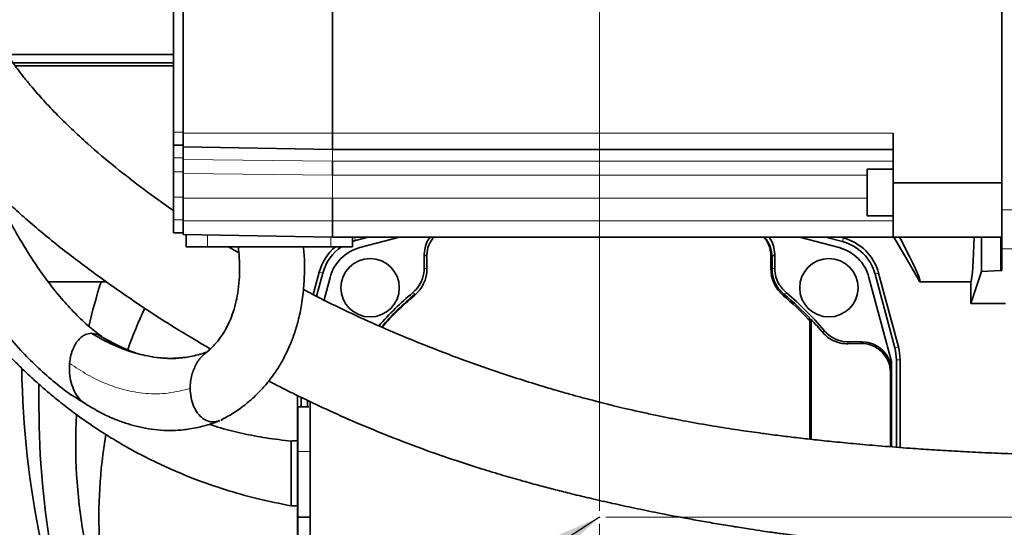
# Model space of a CAD drawing. Header units: millimetres. Extents: x 0 to 12429, y 0 to 8400.
# Tile 52 of 139: x 1610 to 2217, y 6561 to 6873. Entities that reach past the tile are written whole.
import ezdxf

# ---------------------------------------------------------------- set-up
doc = ezdxf.new("R2010")
doc.units = ezdxf.units.MM
doc.header["$LTSCALE"] = 20
doc.header["$PDSIZE"] = -1
doc.styles.add('SLDTEXTSTYLE0', font='TXT', dxfattribs={"width": 0.605})
doc.dimstyles.new('SLDDIMSTYLE11', dxfattribs={"dimtxt": 70, "dimasz": 70, "dimexe": 0, "dimexo": 0.0625, "dimgap": 17.5, "dimtad": 1, "dimdec": 1, "dimlfac": 0.5, "dimrnd": 1e-09, "dimzin": 12, "dimdsep": 46, "dimtxsty": 'SLDTEXTSTYLE0', "dimsah": 1, "dimcen": 0.09, "dimadec": 0, "dimazin": 3, "dimtfac": 1, "dimtmove": 0, "dimatfit": 0, "dimfxl": 1, "dimfrac": 2, "dimtolj": 1, "dimtzin": 12, "dimarcsym": 0})
doc.dimstyles.new('SLDDIMSTYLE5', dxfattribs={"dimtxt": 0.18, "dimasz": 70, "dimexe": 0, "dimexo": 0.0625, "dimgap": 0, "dimtad": 0, "dimtih": 1, "dimtoh": 1, "dimdec": 0, "dimrnd": 1e-09, "dimzin": 0, "dimdsep": 46, "dimtxsty": 'Standard', "dimsah": 1, "dimcen": 0.09, "dimadec": 0, "dimazin": 0, "dimtfac": 70, "dimtdec": 0, "dimtofl": 0, "dimtmove": 0, "dimatfit": 3, "dimfxl": 1, "dimfrac": 2, "dimtolj": 1, "dimtzin": 0, "dimarcsym": 0})
doc.dimstyles.new('SLDDIMSTYLE9', dxfattribs={"dimtxt": 70, "dimasz": 70, "dimexe": 0, "dimexo": 0.0625, "dimgap": 17.5, "dimtad": 1, "dimdec": 1, "dimlfac": 0.5, "dimrnd": 1e-09, "dimzin": 12, "dimdsep": 46, "dimtxsty": 'SLDTEXTSTYLE0', "dimsah": 1, "dimcen": 0.09, "dimadec": 0, "dimazin": 3, "dimtfac": 1, "dimtofl": 0, "dimtmove": 0, "dimatfit": 3, "dimfxl": 1, "dimfrac": 2, "dimtolj": 1, "dimtzin": 12, "dimarcsym": 0})

# ---------------------------------------------------------------- blocks, each defined once
blk = doc.blocks.new('_D_69')
at = {"color": 7, "linetype": 'Continuous', "lineweight": 0}
for p, q in [((1967.76, 6562.9), (1967.76, 5975.59)), ((2187.76, 6337.9), (2187.76, 5975.59)), ((1967.76, 6005.59), (1847.76, 6005.59)), ((1967.76, 6005.59), (2187.76, 6005.59)), ((2187.76, 6005.59), (2307.76, 6005.59))]:
    blk.add_line(p, q, dxfattribs=at)
at = {"color": 7, "linetype": 'Continuous', "lineweight": 18}
for points in [[(1967.76, 6005.59), (1897.76, 6015.59), (1897.76, 5995.59)], [(2187.76, 6005.59), (2257.76, 5995.59), (2257.76, 6015.59)]]:
    blk.add_solid(points, dxfattribs=at)
at = {"color": 7, "linetype": 'Continuous', "lineweight": 18, "insert": (1997.55, 6095.83), "char_height": 70, "attachment_point": 1, "style": 'SLDTEXTSTYLE0'}
blk.add_mtext('110', dxfattribs=at)
blk = doc.blocks.new('_D_70')
at = {"color": 7, "linetype": 'Continuous', "lineweight": 0}
for p, q in [((1967.76, 6570.9), (1967.76, 7620.71)), ((2147.76, 7244.1), (2147.76, 7620.71)), ((1967.76, 7590.71), (1847.76, 7590.71)), ((1967.76, 7590.71), (2147.76, 7590.71)), ((2147.76, 7590.71), (2267.76, 7590.71))]:
    blk.add_line(p, q, dxfattribs=at)
at = {"color": 7, "linetype": 'Continuous', "lineweight": 18}
for points in [[(1967.76, 7590.71), (1897.76, 7600.71), (1897.76, 7580.71)], [(2147.76, 7590.71), (2217.76, 7580.71), (2217.76, 7600.71)]]:
    blk.add_solid(points, dxfattribs=at)
at = {"color": 7, "linetype": 'Continuous', "lineweight": 18, "insert": (2004.29, 7680.95), "char_height": 70, "attachment_point": 1, "style": 'SLDTEXTSTYLE0'}
blk.add_mtext('90', dxfattribs=at)
blk = doc.blocks.new('_D_71')
at = {"color": 7, "linetype": 'Continuous', "lineweight": 0}
for p, q in [((1967.76, 7745.95), (1967.76, 7900.71)), ((2361.76, 6654.1), (2361.76, 7900.71)), ((1967.76, 7870.71), (2361.76, 7870.71)), ((1967.76, 6570.9), (1967.76, 7715.47))]:
    blk.add_line(p, q, dxfattribs=at)
at = {"color": 7, "linetype": 'Continuous', "lineweight": 18}
for points in [[(1967.76, 7870.71), (2037.76, 7860.71), (2037.76, 7880.71)], [(2361.76, 7870.71), (2291.76, 7880.71), (2291.76, 7860.71)]]:
    blk.add_solid(points, dxfattribs=at)
at = {"color": 7, "linetype": 'Continuous', "lineweight": 18, "insert": (2084.55, 7960.95), "char_height": 70, "attachment_point": 1, "style": 'SLDTEXTSTYLE0'}
blk.add_mtext('197', dxfattribs=at)
blk = doc.blocks.new('_D_72')
at = {"color": 7, "linetype": 'Continuous', "lineweight": 0}
for p, q in [((1788.96, 7222.9), (3335.92, 7222.9)), ((3305.92, 6566.9), (3305.92, 7222.9)), ((1971.76, 6566.9), (3335.92, 6566.9))]:
    blk.add_line(p, q, dxfattribs=at)
at = {"color": 7, "linetype": 'Continuous', "lineweight": 18}
for points in [[(3305.92, 7222.9), (3295.92, 7152.9), (3315.92, 7152.9)], [(3305.92, 6566.9), (3315.92, 6636.9), (3295.92, 6636.9)]]:
    blk.add_solid(points, dxfattribs=at)
at = {"color": 7, "linetype": 'Continuous', "lineweight": 18, "insert": (3215.68, 6814.69), "char_height": 70, "attachment_point": 1, "rotation": 90, "style": 'SLDTEXTSTYLE0'}
blk.add_mtext('328', dxfattribs=at)
blk = doc.blocks.new('_D_73')
at = {"color": 7, "linetype": 'Continuous', "lineweight": 0}
for p, q in [((3165.92, 6632.9), (3165.92, 6822.17)), ((2382.96, 6632.9), (3195.92, 6632.9)), ((3165.92, 6566.9), (3165.92, 6632.9)), ((1971.76, 6566.9), (3195.92, 6566.9)), ((3165.92, 6566.9), (3165.92, 6446.9))]:
    blk.add_line(p, q, dxfattribs=at)
at = {"color": 7, "linetype": 'Continuous', "lineweight": 18}
for points in [[(3165.92, 6632.9), (3175.92, 6702.9), (3155.92, 6702.9)], [(3165.92, 6566.9), (3155.92, 6496.9), (3175.92, 6496.9)]]:
    blk.add_solid(points, dxfattribs=at)
at = {"color": 7, "linetype": 'Continuous', "lineweight": 18, "insert": (3075.68, 6715.23), "char_height": 70, "attachment_point": 1, "rotation": 90, "style": 'SLDTEXTSTYLE0'}
blk.add_mtext('33', dxfattribs=at)
blk = doc.blocks.new('_D_74')
at = {"color": 7, "linetype": 'Continuous', "lineweight": 0}
for p, q in [((3305.92, 6566.9), (3305.92, 6686.9)), ((1971.76, 6566.9), (3335.92, 6566.9)), ((3305.92, 6566.9), (3305.92, 6362.9)), ((1772.76, 6362.9), (3335.92, 6362.9)), ((3305.92, 6362.9), (3305.92, 6242.9))]:
    blk.add_line(p, q, dxfattribs=at)
at = {"color": 7, "linetype": 'Continuous', "lineweight": 18}
for points in [[(3305.92, 6566.9), (3315.92, 6636.9), (3295.92, 6636.9)], [(3305.92, 6362.9), (3295.92, 6292.9), (3315.92, 6292.9)]]:
    blk.add_solid(points, dxfattribs=at)
at = {"color": 7, "linetype": 'Continuous', "lineweight": 18, "insert": (3215.68, 6384.69), "char_height": 70, "attachment_point": 1, "rotation": 90, "style": 'SLDTEXTSTYLE0'}
blk.add_mtext('102', dxfattribs=at)

msp = doc.modelspace()

# ---------------------------------------------------------------- linework, layer by layer
at = {"color": 7, "linetype": 'Continuous', "lineweight": 35}
for p, q in [((2215.757254, 6982.79251), (2215.757254, 6756.342782)), ((1705.157283, 6804.204477), (1705.157283, 6946.204437)), ((1711.15728, 6803.567661), (1711.15728, 6945.567621)), ((1803.157273, 6803.567661), (1803.157273, 6945.567621)), ((1705.157283, 6851.897968), (1602.570924, 6851.897968)), ((1606.100152, 6846.897973), (1705.157283, 6846.897973)), ((1705.157283, 6845.010413), (1607.48412, 6845.010413)), ((1705.157283, 6796.204461), (1705.157283, 6804.204477)), ((1711.15728, 6795.17342), (1711.15728, 6803.567661)), ((1803.157273, 6793.567552), (1803.157273, 6803.567661)), ((2148.757282, 6772.903217), (2148.757282, 6803.567661)), ((1705.157283, 6796.204461), (1711.15728, 6796.204461)), ((1705.157283, 6788.284434), (1705.157283, 6796.204461)), ((1711.15728, 6795.17342), (1803.157273, 6793.567552)), ((1711.15728, 6787.395372), (1711.15728, 6795.17342)), ((2148.757282, 6793.567552), (1803.157273, 6793.567552)), ((1705.157283, 6779.751195), (1705.157283, 6788.284434)), ((1711.15728, 6778.722777), (1711.15728, 6787.395372)), ((1803.157273, 6777.586593), (1803.157273, 6786.367549)), ((2148.757282, 6781.422152), (2132.757249, 6781.422152)), ((2132.757249, 6767.037167), (2132.757249, 6781.422152)), ((1705.157283, 6764.204516), (1705.157283, 6779.751195)), ((1711.15728, 6763.435616), (1711.15728, 6778.722777)), ((2215.757254, 6772.903217), (2148.757282, 6772.903217)), ((2148.757282, 6772.903217), (2148.757282, 6739.567651)), ((1705.157283, 6750.204457), (1705.157283, 6764.204516)), ((1711.15728, 6749.567641), (1711.15728, 6763.435616)), ((1803.157273, 6749.567641), (1803.157273, 6763.435616)), ((2132.757249, 6752.652182), (2132.757249, 6767.037167)), ((2215.757254, 6756.342782), (2215.757254, 6732.375635)), ((1705.157283, 6742.204441), (1705.157283, 6750.204457)), ((2132.757249, 6752.652182), (2148.757282, 6752.652182)), ((1711.15728, 6741.173519), (1711.15728, 6749.567641)), ((1803.157273, 6739.567651), (1803.157273, 6749.567641)), ((1705.157283, 6742.204441), (1711.15728, 6742.204441)), ((1711.15728, 6741.173519), (1803.157273, 6739.567651)), ((1712.904382, 6733.567609), (1712.904382, 6741.143002)), ((2148.757282, 6739.567651), (1803.157273, 6739.567651)), ((1815.41017, 6733.567609), (1815.41017, 6739.567651)), ((1815.41017, 6739.293589), (1816.326949, 6739.567651)), ((1825.22631, 6739.567651), (1817.310217, 6737.446441)), ((1844.399991, 6739.567651), (1820.008191, 6733.031882)), ((2115.506354, 6733.031882), (2091.114583, 6739.567651)), ((2117.53315, 6736.775293), (2107.112112, 6739.567651)), ((2116.021576, 6739.567651), (2118.129971, 6739.002718)), ((2148.757282, 6739.567651), (2215.757254, 6739.567651)), ((2156.624797, 6726.897968), (2149.309996, 6739.567651)), ((2203.269365, 6718.291415), (2203.269365, 6739.567651)), ((1726.141828, 6733.567609), (1712.904382, 6733.567609)), ((1802.172723, 6733.567609), (1726.141828, 6733.567609)), ((1745.452288, 6729.763879), (1739.129486, 6733.567609)), ((1815.41017, 6733.567609), (1802.172723, 6733.567609)), ((1817.310217, 6737.446441), (1815.41017, 6736.865534)), ((2215.757254, 6732.375635), (2215.757254, 6718.997969)), ((1859.757277, 6728.900685), (1859.757277, 6728.897943)), ((1859.757277, 6728.897943), (1859.757277, 6720.572962)), ((1861.363146, 6720.178856), (1861.363146, 6728.503837)), ((2073.363128, 6728.503837), (2073.363128, 6720.178856)), ((2074.1514, 6719.817294), (2074.1514, 6727.294816)), ((2075.757268, 6728.897943), (2075.757268, 6728.900685)), ((2075.757268, 6720.572962), (2075.757268, 6728.897943)), ((2165.285054, 6711.897983), (2156.624797, 6726.897968)), ((1859.757277, 6720.572962), (1859.757277, 6720.571531)), ((2075.757268, 6720.571531), (2075.757268, 6720.572962)), ((1791.266712, 6704.078569), (1794.981393, 6717.941894)), ((1797.208759, 6717.345013), (1793.373677, 6703.032388)), ((1801.623407, 6714.647068), (1797.907981, 6700.781001)), ((2147.757295, 6662.897958), (2133.891168, 6714.647068)), ((2149.790886, 6671.306028), (2137.634638, 6716.673865)), ((2139.862004, 6717.270626), (2152.018252, 6671.902909)), ((2196.68788, 6698.530926), (2203.269365, 6718.291415)), ((2215.054336, 6718.909039), (2203.269365, 6718.291415)), ((1660.431604, 6711.897983), (1628.027583, 6711.897983)), ((1660.431604, 6711.897983), (1663.969341, 6711.897983)), ((2196.68788, 6711.897983), (2165.285054, 6711.897983)), ((2196.68788, 6711.897983), (2196.68788, 6698.530926)), ((1852.558258, 6705.206289), (1852.557275, 6705.205454)), ((2082.957271, 6705.205454), (2082.956317, 6705.206289)), ((2218.124392, 6698.530926), (2196.68788, 6698.530926)), ((2096.259716, 6689.262404), (2097.363117, 6688.103809)), ((2097.363117, 6688.103809), (2097.363117, 6615.022554)), ((2098.151389, 6688.642992), (2098.256114, 6688.684239)), ((2098.151389, 6688.642992), (2098.151389, 6614.933743)), ((2098.256114, 6688.684239), (2098.256114, 6614.921941)), ((1658.227595, 6679.558887), (1654.367681, 6680.240406)), ((1672.491821, 6671.853198), (1661.226707, 6677.872552)), ((2106.065574, 6682.096972), (2106.06474, 6682.097925)), ((2120.911899, 6673.792257), (2128.791871, 6673.929824)), ((2121.432248, 6674.897923), (2121.430817, 6674.897923)), ((2129.757288, 6674.897923), (2121.432248, 6674.897923)), ((2129.76003, 6674.897923), (2129.757288, 6674.897923)), ((1681.697729, 6668.241634), (1676.488641, 6670.107736)), ((1692.3662, 6665.731205), (1690.154108, 6666.181935)), ((1723.520937, 6666.903032), (1724.091935, 6667.315616)), ((1724.250558, 6667.545809), (1723.672199, 6667.392863)), ((2147.757295, 6656.900658), (2147.757295, 6662.897958)), ((2150.759521, 6610.075845), (2150.759521, 6663.94843)), ((2153.065446, 6663.94843), (2153.065446, 6609.899058)), ((2147.108856, 6656.252279), (2147.108856, 6610.355629)), ((2147.757295, 6656.897916), (2147.757295, 6656.900658)), ((2147.757295, 6610.305919), (2147.757295, 6656.897916)), ((1781.598049, 6469.847573), (1781.598049, 6641.889824)), ((1788.455489, 6634.897961), (1781.757283, 6634.897961)), ((1781.757283, 6607.340826), (1781.757283, 6634.897961)), ((1783.903989, 6640.746488), (1783.903989, 6634.897961)), ((1787.75728, 6638.920321), (1787.75728, 6634.897961)), ((1789.363149, 6476.503863), (1789.363149, 6638.166322)), ((1777.757275, 6613.761558), (1777.757275, 6602.786555)), ((1781.757283, 6566.898002), (1781.757283, 6607.340826)), ((1777.757275, 6602.786555), (1777.757275, 6573.931946)), ((1781.757283, 6566.898002), (1789.350095, 6566.898002)), ((1781.757283, 6526.455058), (1781.757283, 6566.898002))]:
    msp.add_line(p, q, dxfattribs=at)
at = {"color": 8, "linetype": 'Continuous', "lineweight": 18}
for p, q in [((1705.157283, 6804.204477), (1711.15728, 6804.204477)), ((1711.15728, 6803.567661), (1803.157273, 6803.567661)), ((2148.757282, 6803.567661), (1803.157273, 6803.567661)), ((1803.157273, 6786.367549), (1803.157273, 6793.567552)), ((1705.157283, 6788.284434), (1711.15728, 6788.284434)), ((1711.15728, 6787.395372), (1803.157273, 6786.367549)), ((2148.757282, 6786.367549), (1803.157273, 6786.367549)), ((1705.157283, 6779.751195), (1711.15728, 6779.751195)), ((1711.15728, 6778.722777), (1803.157273, 6777.586593)), ((2132.757249, 6777.586593), (1803.157273, 6777.586593)), ((1803.157273, 6763.435616), (1803.157273, 6777.586593)), ((1705.157283, 6764.204516), (1711.15728, 6764.204516)), ((1711.15728, 6763.435616), (1803.157273, 6763.435616)), ((2132.757249, 6763.435616), (1803.157273, 6763.435616)), ((2300.827506, 6756.342782), (2215.757254, 6756.342782)), ((1705.157283, 6750.204457), (1711.15728, 6750.204457)), ((1711.15728, 6749.567641), (1803.157273, 6749.567641)), ((2148.757282, 6749.567641), (1803.157273, 6749.567641)), ((1726.141828, 6733.567609), (1726.141828, 6740.911974)), ((1802.172723, 6733.567609), (1802.172723, 6739.584817)), ((1816.741857, 6739.567651), (1817.310217, 6737.446441)), ((2118.129971, 6739.002718), (2117.53315, 6736.775293)), ((2215.054336, 6718.909039), (2215.054336, 6739.567651)), ((2295.873049, 6732.375635), (2215.757254, 6732.375635)), ((1861.363146, 6727.294816), (1859.757277, 6728.900685)), ((2075.757268, 6728.900685), (2074.1514, 6727.294816)), ((1794.981393, 6717.941894), (1797.208759, 6717.345013)), ((2139.862004, 6717.270626), (2137.634638, 6716.673865)), ((2128.791871, 6673.929824), (2129.76003, 6674.897923)), ((2152.018252, 6671.902909), (2149.790886, 6671.306028)), ((2153.065446, 6663.94843), (2150.759521, 6663.94843)), ((2147.757295, 6656.900658), (2147.108856, 6656.252279)), ((1781.757283, 6607.340826), (1789.119038, 6607.340826))]:
    msp.add_line(p, q, dxfattribs=at)
at = {"color": 7, "linetype": 'Continuous', "lineweight": 35, "flags": 128}
for points in [[(2152.803066, 6739.567651), (2153.752389, 6737.730159), (2156.486097, 6732.382549), (2158.86772, 6727.631582), (2160.891059, 6723.489298), (2162.550989, 6719.966306), (2163.843337, 6717.071547), (2164.764765, 6714.812411), (2165.313008, 6713.194622), (2165.486577, 6712.222351), (2165.285054, 6711.897983)], [(2196.68788, 6711.897983), (2196.924868, 6712.259664), (2197.1612, 6713.343991), (2197.396162, 6715.147509), (2197.629157, 6717.665447), (2197.859469, 6720.890536), (2198.086443, 6724.813475), (2198.309484, 6729.423298), (2198.527875, 6734.707011), (2198.704365, 6739.567651)], [(1622.081111, 6648.862495), (1621.998745, 6640.884651), (1622.224714, 6623.081817), (1623.01639, 6605.295076), (1624.372977, 6587.542667), (1626.293096, 6569.842352), (1628.774802, 6552.212252), (1631.815585, 6534.670247), (1635.412368, 6517.233981), (1639.561492, 6499.921097), (1644.25877, 6482.749237), (1649.499434, 6465.735807), (1655.278179, 6448.897971)]]:
    msp.add_lwpolyline(points, dxfattribs=at)
at = {"color": 7, "linetype": 'Continuous', "lineweight": 35}
for centre, radius in [((1826.335928, 6708.31928), 17.999994), ((2109.178643, 6708.319297), 18.000008)]:
    msp.add_circle(centre, radius, dxfattribs=at)
for centre, radius, start, end in [((1877.758774, 6728.897522), 18.001497, 143.648619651, 179.989933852), ((1877.363294, 6728.503809), 16.000149, 136.252330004, 179.999901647), ((2057.363181, 6728.503921), 15.999947, 359.999697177, 43.747805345), ((2056.153642, 6727.295406), 17.997757, 359.9981208, 42.990440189), ((2057.756174, 6728.897654), 18.001094, 0.009645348, 36.351801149), ((2110.175508, 6709.316244), 30.733699, 14.999837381, 75.000005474), ((1824.667987, 6709.987288), 30.733852, 129.893078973, 164.999807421), ((1824.667521, 6709.987635), 28.427357, 123.954458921, 165.000340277), ((1826.737746, 6707.917554), 26.000316, 105.000406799, 164.999686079), ((2108.776854, 6707.917569), 26.000287, 15.000296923, 74.999703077), ((2110.175674, 6709.316307), 28.427598, 14.999903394, 75.000266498), ((1839.363409, 6720.178743), 21.999736, 309.791507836, 0.00029435), ((2095.363022, 6720.178842), 21.999894, 179.999962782, 230.208400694), ((2215.150545, 6720.971036), 2.064241, 267.328616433, 287.092401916), ((1973.362864, 6611.961045), 328.501697, 162.288728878, 167.244136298), ((1967.761908, 6566.893339), 180.006524, 129.792009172, 139.067172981), ((1967.759295, 6566.895904), 178.396983, 129.574543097, 138.89873019), ((1967.361795, 6566.505529), 177.997873, 129.791822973, 138.665058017), ((1967.343094, 6566.483276), 178.028677, 43.603143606, 50.207465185), ((1967.755885, 6566.895852), 178.396619, 43.03555432, 50.425624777), ((1967.759499, 6566.90051), 179.996623, 39.791644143, 50.208208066), ((1967.754511, 6566.89905), 308.611715, 155.309879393, 160.48834404), ((1970.862897, 6566.887457), 176.248369, 40.251830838, 43.713438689), ((1650.796401, 6648.742351), 31.699866, 76.442356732, 83.531374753), ((2129.307682, 6656.135744), 17.801555, 0.375079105, 91.660412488), ((2129.757309, 6656.897937), 17.999986, 0.008660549, 89.991339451), ((2122.332515, 6663.948546), 28.427006, 359.999766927, 15.000064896), ((2122.3309, 6663.948447), 30.734546, 359.999967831, 14.999565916), ((2180.634323, 6667.849591), 569.156296, 180.940433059, 202.624810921), ((1973.662655, 6611.82857), 328.81425, 176.82746245, 202.575690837), ((1967.757351, 6566.897942), 308.614768, 170.497682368, 195.274445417)]:
    msp.add_arc(centre, radius, start, end, dxfattribs=at)
for points, knots in [([(1705.157283, 6755.845441), (1704.809578, 6756.080116), (1698.635696, 6760.247033), (1686.688318, 6768.989547), (1669.274486, 6782.37094), (1654.408263, 6794.94906), (1642.139625, 6806.229404), (1632.718632, 6815.520265), (1624.374019, 6824.378903), (1617.911366, 6831.776995), (1613.141422, 6837.599897), (1609.722847, 6841.988354), (1607.012214, 6845.619448), (1604.900017, 6848.547311), (1602.974186, 6851.290243), (1600.669466, 6854.667324), (1597.605973, 6859.346368), (1593.796409, 6865.511336), (1589.605546, 6872.799879), (1585.313575, 6880.900383), (1579.663766, 6892.526802), (1573.032086, 6908.222764), (1566.948344, 6925.515244), (1562.265158, 6940.859385), (1558.912112, 6953.07987), (1556.154834, 6964.139884), (1553.992627, 6973.555549), (1552.330515, 6981.331216), (1551.070247, 6987.637967), (1549.974927, 6993.466973), (1548.854801, 6999.859201), (1547.615467, 7007.645416), (1546.391953, 7016.385057), (1545.293818, 7025.493434), (1543.97017, 7038.27612), (1542.660578, 7054.487444), (1541.532939, 7071.468099), (1540.657312, 7085.341425), (1539.963352, 7096.33275), (1539.225236, 7107.627453), (1538.393774, 7119.81076), (1537.418859, 7133.29971), (1536.217081, 7148.579604), (1534.755446, 7164.97335), (1532.88906, 7181.44653), (1530.844443, 7196.527061), (1528.798581, 7209.935647), (1526.910557, 7221.664638), (1525.535287, 7230.315706), (1524.719374, 7236.132152), (1524.301928, 7239.444366), (1524.025249, 7241.876267), (1523.830579, 7243.782044), (1523.668525, 7245.559654), (1523.531143, 7247.494473), (1523.450663, 7249.308656), (1523.479125, 7250.514647), (1523.491638, 7251.072223), (1523.49347, 7251.15384)], [0, 0, 0, 0, 0.00227727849, 0.0404356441, 0.08033530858, 0.12148806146, 0.14609782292, 0.17079878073, 0.19330201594, 0.21214978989, 0.22411440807, 0.23416077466, 0.24234632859, 0.24871207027, 0.25375907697, 0.26054031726, 0.27090699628, 0.28411767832, 0.29987699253, 0.31654018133, 0.33387408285, 0.37003852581, 0.4089700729, 0.43333558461, 0.45712009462, 0.47775512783, 0.49521086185, 0.50956324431, 0.52091932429, 0.53012451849, 0.54176062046, 0.55614863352, 0.57292374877, 0.58966525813, 0.60595093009, 0.64268578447, 0.67794955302, 0.69833755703, 0.71815014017, 0.73773732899, 0.75978419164, 0.78444382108, 0.81115580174, 0.84299060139, 0.87378892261, 0.90114701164, 0.92560279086, 0.94742081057, 0.96564100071, 0.9731548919, 0.97930479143, 0.98376387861, 0.98644181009, 0.98970453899, 0.99345338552, 0.99697225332, 0.99955680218, 1, 1, 1, 1]), ([(1495.873376, 6958.564295), (1496.70332, 6954.593939), (1498.402454, 6946.465475), (1501.41368, 6934.173179), (1505.253572, 6920.227667), (1510.181493, 6904.687246), (1516.505941, 6887.530594), (1523.33747, 6871.480783), (1530.496401, 6856.56694), (1537.708125, 6843.026287), (1545.228597, 6830.292226), (1552.50977, 6819.086935), (1558.667587, 6810.356473), (1563.598019, 6803.787728), (1567.302982, 6799.068044), (1570.234104, 6795.463562), (1572.678435, 6792.532553), (1575.286025, 6789.471789), (1578.712452, 6785.555932), (1583.304276, 6780.493016), (1589.086085, 6774.387888), (1596.105132, 6767.337717), (1604.125148, 6759.704683), (1616.703325, 6748.35159), (1633.796476, 6734.13092), (1656.484407, 6716.908206), (1680.439525, 6700.126956), (1704.476082, 6684.390235), (1720.436442, 6674.950548), (1727.81952, 6670.583858)], [0, 0, 0, 0, 0.0317639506, 0.0650299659, 0.0990927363, 0.1450276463, 0.1926608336, 0.2422398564, 0.2815729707, 0.3221838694, 0.3623469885, 0.3973528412, 0.4268081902, 0.4459971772, 0.46166888, 0.4737952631, 0.4823794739, 0.4915570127, 0.5052843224, 0.523127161, 0.5450819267, 0.5711285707, 0.6010291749, 0.6317785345, 0.7038129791, 0.7750786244, 0.8547963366, 0.9328304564, 1, 1, 1, 1]), ([(1543.627058, 6785.31815), (1544.469806, 6783.097058), (1547.060713, 6776.268637), (1551.935712, 6764.939723), (1558.192039, 6751.232435), (1565.061968, 6737.467653), (1572.72411, 6723.324311), (1580.983779, 6709.454897), (1590.033444, 6695.783228), (1599.846491, 6682.561951), (1610.100725, 6670.51678), (1620.557451, 6659.816167), (1630.961467, 6650.598288), (1641.04045, 6642.820867), (1647.946845, 6638.649323), (1650.795321, 6636.92881)], [0, 0, 0, 0, 0.0382605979, 0.1176266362, 0.1985794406, 0.2809333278, 0.3653537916, 0.4576131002, 0.5408395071, 0.6293304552, 0.722650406, 0.7954035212, 0.8701139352, 0.9464297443, 1, 1, 1, 1]), ([(1660.909633, 6678.223385), (1658.062205, 6680.407358), (1651.843278, 6685.177264), (1643.314777, 6693.537897), (1634.267916, 6703.598214), (1625.633697, 6714.691856), (1617.598679, 6726.389491), (1610.894375, 6737.210277), (1605.148159, 6747.343049), (1599.570622, 6757.83681), (1596.129665, 6765.221914), (1594.245496, 6769.265784)], [0, 0, 0, 0, 0.0944087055, 0.206193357, 0.3137428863, 0.4505195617, 0.5759176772, 0.6872253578, 0.7855378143, 0.8825666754, 1, 1, 1, 1]), ([(1745.131987, 6733.540429), (1745.350882, 6731.294962), (1745.805961, 6726.626683), (1745.93423, 6719.806666), (1745.679797, 6712.545558), (1744.902322, 6705.52368), (1743.465689, 6698.371346), (1741.627718, 6692.23098), (1739.467018, 6686.938069), (1737.071521, 6682.244661), (1734.182446, 6677.70481), (1731.074015, 6673.831532), (1727.99637, 6670.686478), (1725.854466, 6668.693765), (1724.39311, 6667.644824), (1724.037933, 6667.389883)], [0, 0, 0, 0, 0.0931873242, 0.19373446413, 0.28154161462, 0.39326746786, 0.48518023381, 0.58262899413, 0.65759679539, 0.72108586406, 0.80010888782, 0.87953054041, 0.92570431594, 0.98194271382, 1, 1, 1, 1]), ([(1734.702769, 6626.97853), (1737.356709, 6628.41073), (1742.678223, 6631.282487), (1749.528597, 6636.340435), (1755.167023, 6641.25151), (1759.951964, 6646.117386), (1764.138659, 6651.04394), (1768.102098, 6656.478008), (1771.425483, 6661.781699), (1774.398058, 6667.302271), (1777.085868, 6673.131565), (1779.724416, 6680.038604), (1782.212937, 6688.370506), (1784.319215, 6698.425622), (1785.546949, 6708.761042), (1785.948951, 6719.065688), (1785.849819, 6727.033111), (1785.386534, 6731.959665), (1785.234082, 6733.580841)], [0, 0, 0, 0, 0.0720028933, 0.1443756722, 0.2029243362, 0.2506048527, 0.3073499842, 0.3572883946, 0.4112416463, 0.4568099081, 0.5070655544, 0.5645607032, 0.6333909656, 0.7146778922, 0.8098175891, 0.8817522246, 0.9610883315, 1, 1, 1, 1]), ([(1852.558258, 6705.206289), (1853.53397, 6706.127483), (1856.138638, 6708.586617), (1859.083845, 6713.840757), (1859.532799, 6718.327933), (1859.757277, 6720.571531)], [0, 0, 0, 0, 0.2304664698, 0.6152312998, 1, 1, 1, 1]), ([(2081.408682, 6704.403652), (2079.822515, 6706.005765), (2076.650185, 6709.209986), (2074.465784, 6714.851536), (2074.237818, 6718.452307), (2074.1514, 6719.817294)], [0, 0, 0, 0, 0.3830663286, 0.76613161, 1, 1, 1, 1]), ([(2075.757268, 6720.571531), (2075.84067, 6719.232241), (2076.063309, 6715.657044), (2078.21553, 6710.031388), (2081.376045, 6706.814664), (2082.956317, 6705.206289)], [0, 0, 0, 0, 0.23046924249, 0.6152312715, 1, 1, 1, 1]), ([(1566.534801, 6712.345733), (1569.723423, 6707.837574), (1575.719192, 6699.360592), (1584.77528, 6687.882404), (1593.003453, 6678.172162), (1600.344624, 6670.091671), (1606.967886, 6663.21841), (1612.676008, 6657.603519), (1617.2678, 6653.2877), (1620.704861, 6650.159112), (1624.36872, 6646.903063), (1629.218825, 6642.73559), (1636.251187, 6636.987401), (1645.131954, 6630.19342), (1655.502238, 6622.901253), (1666.182845, 6616.050296), (1676.232409, 6610.156951), (1685.733919, 6605.027409), (1695.454868, 6600.188487), (1706.306999, 6595.261114), (1720.150613, 6589.627146), (1737.015111, 6583.771423), (1756.849626, 6578.119104), (1770.671471, 6575.3202), (1777.757275, 6573.885335)], [0, 0, 0, 0, 0.06382594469, 0.12001603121, 0.16895471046, 0.21094136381, 0.2462028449, 0.27928933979, 0.30349439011, 0.31904933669, 0.33301860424, 0.36015889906, 0.39296876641, 0.43800814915, 0.48939326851, 0.53948242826, 0.58465745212, 0.62404339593, 0.66428874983, 0.71016757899, 0.76179523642, 0.83702073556, 0.9164482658, 1, 1, 1, 1]), ([(2397.754612, 6606.539144), (2396.275501, 6606.485165), (2389.87781, 6606.251686), (2379.246673, 6605.909816), (2366.540835, 6605.536471), (2355.874131, 6605.264807), (2347.229869, 6605.073482), (2340.665693, 6604.947025), (2336.098517, 6604.8692), (2333.068471, 6604.821852), (2330.699303, 6604.787181), (2328.261239, 6604.753806), (2323.870976, 6604.698632), (2316.978883, 6604.627887), (2307.038892, 6604.565132), (2295.04437, 6604.551218), (2281.615356, 6604.617557), (2266.903506, 6604.790137), (2251.112968, 6605.091196), (2234.451446, 6605.546155), (2217.764229, 6606.146313), (2201.836063, 6606.853375), (2186.834738, 6607.641787), (2172.752767, 6608.491779), (2157.822926, 6609.505169), (2142.372826, 6610.688456), (2126.727954, 6612.040051), (2112.904353, 6613.361593), (2100.552458, 6614.648263), (2089.29412, 6615.914815), (2078.517194, 6617.219748), (2067.184061, 6618.695998), (2054.370909, 6620.50715), (2039.409018, 6622.835089), (2026.316325, 6625.106175), (2015.64005, 6627.1148), (2007.971682, 6628.628506), (1999.96163, 6630.289428), (1991.709368, 6632.087959), (1983.842985, 6633.888982), (1977.19728, 6635.477943), (1972.267136, 6636.69455), (1968.84356, 6637.557551), (1966.05543, 6638.270888), (1963.249108, 6638.998459), (1959.950177, 6639.867153), (1955.235892, 6641.130564), (1948.861579, 6642.884902), (1940.588716, 6645.245144), (1929.806337, 6648.447748), (1916.899141, 6652.484769), (1902.469278, 6657.270933), (1888.34691, 6662.213414), (1871.385816, 6668.453985), (1851.961251, 6676.087551), (1830.446372, 6685.237783), (1810.148803, 6694.614782), (1795.200088, 6701.927352), (1787.005961, 6706.317975), (1785.189542, 6707.291259)], [0, 0, 0, 0, 0.0070675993, 0.0305699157, 0.0507907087, 0.0677653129, 0.081520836, 0.0920779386, 0.0991156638, 0.1033326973, 0.1065484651, 0.1104298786, 0.1149757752, 0.127514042, 0.1433419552, 0.1624409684, 0.1847887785, 0.2074670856, 0.232695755, 0.260203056, 0.2870560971, 0.312429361, 0.3363356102, 0.3587869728, 0.3797938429, 0.4077904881, 0.4327774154, 0.4547767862, 0.4740996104, 0.4920773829, 0.5088749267, 0.5259357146, 0.5466505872, 0.5706655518, 0.5982370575, 0.6100985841, 0.6225397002, 0.6355602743, 0.6491603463, 0.6628693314, 0.674094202, 0.6817882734, 0.6871173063, 0.6909534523, 0.6955306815, 0.7009607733, 0.7072431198, 0.7188361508, 0.7325300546, 0.7483224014, 0.7725450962, 0.7971041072, 0.8209143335, 0.8439882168, 0.8833998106, 0.9205610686, 0.9556103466, 0.9901599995, 1, 1, 1, 1]), ([(1641.074556, 6661.752595), (1641.244417, 6663.120304), (1641.585312, 6665.865171), (1642.722695, 6669.708254), (1644.311859, 6673.192127), (1646.242445, 6675.98207), (1648.45182, 6678.103354), (1651.073008, 6679.748853), (1653.177594, 6680.06285), (1654.367681, 6680.240406)], [0, 0, 0, 0, 0.1672319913, 0.3356192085, 0.4845225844, 0.631060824, 0.7444809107, 0.8555108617, 1, 1, 1, 1]), ([(1712.987694, 6665.529384), (1709.907742, 6665.189252), (1701.965465, 6664.312155), (1689.988972, 6665.827872), (1677.384546, 6669.121124), (1665.679603, 6673.805526), (1658.211492, 6678.053822), (1654.367681, 6680.240406)], [0, 0, 0, 0, 0.1506072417, 0.38837106, 0.5818685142, 0.7847891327, 1, 1, 1, 1]), ([(1676.785844, 6670.182003), (1674.54278, 6671.072697), (1668.084746, 6673.637103), (1662.120369, 6677.220263), (1658.227595, 6679.558887)], [0, 0, 0, 0, 0.3473293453, 1, 1, 1, 1]), ([(2120.911899, 6673.792257), (2119.353393, 6673.868104), (2116.147673, 6674.024115), (2111.89923, 6675.586608), (2108.191588, 6677.832064), (2106.343488, 6679.761696), (2105.377736, 6680.770053)], [0, 0, 0, 0, 0.2652504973, 0.545598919, 0.7625460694, 1, 1, 1, 1]), ([(2106.065574, 6682.096972), (2106.986794, 6681.121286), (2109.446001, 6678.51668), (2114.700061, 6675.57138), (2119.187233, 6675.122408), (2121.430817, 6674.897923)], [0, 0, 0, 0, 0.23046683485, 0.61523385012, 1, 1, 1, 1]), ([(1725.682083, 6668.686403), (1724.305984, 6668.216612), (1721.303124, 6667.191453), (1716.86567, 6666.169998), (1712.795282, 6665.454355), (1709.796284, 6665.091092), (1707.502657, 6664.824461), (1705.422085, 6664.705314), (1702.9728, 6664.722106), (1700.042021, 6664.875764), (1697.929243, 6665.070552), (1696.784976, 6665.176048)], [0, 0, 0, 0, 0.1484669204, 0.3239779, 0.4644256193, 0.5705338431, 0.632529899, 0.7002811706, 0.7832668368, 0.8826186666, 1, 1, 1, 1]), ([(1721.124935, 6664.398445), (1721.568862, 6664.93033), (1722.311366, 6665.81995), (1723.174038, 6666.59241), (1723.520937, 6666.903032)], [0, 0, 0, 0, 0.5978784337, 1, 1, 1, 1]), ([(1650.646928, 6636.971964), (1649.429129, 6637.862542), (1646.72141, 6639.842701), (1643.927312, 6644.447513), (1641.898476, 6649.852713), (1640.848069, 6655.751241), (1640.999053, 6659.751955), (1641.074556, 6661.752595)], [0, 0, 0, 0, 0.1615778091, 0.3592606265, 0.5687163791, 0.7843276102, 1, 1, 1, 1]), ([(1715.391177, 6646.327032), (1715.439794, 6647.705686), (1715.538902, 6650.516093), (1716.496847, 6655.654055), (1718.083792, 6659.137229), (1719.074461, 6661.31164)], [0, 0, 0, 0, 0.2656799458, 0.5415924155, 1, 1, 1, 1]), ([(1719.074461, 6661.31164), (1719.336517, 6661.767206), (1719.953479, 6662.839747), (1720.697144, 6663.829242), (1721.124935, 6664.398445)], [0, 0, 0, 0, 0.4247534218, 1, 1, 1, 1]), ([(1763.834867, 6650.831236), (1765.532596, 6649.939821), (1772.373858, 6646.347727), (1784.92455, 6640.194443), (1802.051699, 6632.123614), (1820.921225, 6623.814613), (1841.718871, 6615.3095), (1861.629151, 6607.857786), (1879.573567, 6601.674889), (1894.406711, 6596.90326), (1907.918814, 6592.819869), (1920.031313, 6589.35717), (1930.786697, 6586.428911), (1940.81032, 6583.812727), (1951.34725, 6581.170448), (1963.08127, 6578.357715), (1975.98791, 6575.417198), (1989.562413, 6572.483809), (2004.164763, 6569.498721), (2017.593046, 6566.919734), (2029.767961, 6564.707965), (2040.236938, 6562.891305), (2050.646498, 6561.174208), (2060.116027, 6559.691506), (2067.789881, 6558.54419), (2073.422387, 6557.733288), (2077.7556, 6557.12582), (2082.098243, 6556.530737), (2087.783746, 6555.774837), (2095.401551, 6554.806427), (2104.982617, 6553.661658), (2116.454939, 6552.39624), (2129.811367, 6551.062358), (2145.012754, 6549.719919), (2161.477918, 6548.470058), (2182.589002, 6547.128729), (2206.914868, 6545.9648), (2233.624781, 6545.132808), (2257.829113, 6544.697942), (2279.486842, 6544.529258), (2296.559413, 6544.526066), (2310.522148, 6544.58742), (2322.88291, 6544.680228), (2337.165609, 6544.8374), (2353.396735, 6545.076591), (2371.58346, 6545.427033), (2386.588697, 6545.76242), (2395.530898, 6546.025065), (2397.758665, 6546.090497)], [0, 0, 0, 0, 0.0088524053, 0.0356721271, 0.0645208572, 0.0962588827, 0.1308453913, 0.1682419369, 0.1943873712, 0.2184620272, 0.2401728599, 0.2595515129, 0.2766195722, 0.2916330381, 0.3073766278, 0.3267703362, 0.3473383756, 0.368487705, 0.3908843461, 0.4161451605, 0.43161264, 0.4480112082, 0.4651985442, 0.4803188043, 0.4922609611, 0.5010196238, 0.5065901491, 0.5124615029, 0.5212554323, 0.5330690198, 0.5479130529, 0.5658020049, 0.5863531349, 0.6098805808, 0.6362530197, 0.6625836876, 0.7075376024, 0.748678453, 0.7859496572, 0.819296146, 0.8486664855, 0.8647672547, 0.8837578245, 0.9057333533, 0.9307094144, 0.958699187, 0.9897107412, 1, 1, 1, 1]), ([(1730.901125, 6625.693573), (1729.598163, 6625.690274), (1726.880113, 6625.683391), (1722.994753, 6627.685564), (1719.726675, 6631.023978), (1717.274111, 6635.482744), (1715.700337, 6640.704644), (1715.495758, 6644.425114), (1715.391177, 6646.327032)], [0, 0, 0, 0, 0.1337861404, 0.27908535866, 0.43862104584, 0.6139759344, 0.80266304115, 1, 1, 1, 1]), ([(1650.561745, 6636.922731), (1653.732534, 6635.032238), (1659.530799, 6631.575186), (1667.939218, 6627.687834), (1675.319109, 6624.908519), (1682.395032, 6622.835365), (1689.686527, 6621.319621), (1697.237663, 6620.449224), (1704.42134, 6620.292151), (1710.344575, 6620.674801), (1715.481268, 6621.33926), (1720.573066, 6622.296674), (1726.796292, 6623.883336), (1731.203249, 6625.500783), (1733.610111, 6626.384153)], [0, 0, 0, 0, 0.1270903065, 0.2324037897, 0.3185980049, 0.3985594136, 0.4861646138, 0.574830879, 0.6600290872, 0.7333384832, 0.7790832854, 0.8383843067, 0.9117335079, 1, 1, 1, 1]), ([(1777.757275, 6613.848819), (1772.597811, 6614.425775), (1762.54532, 6615.549894), (1748.011512, 6618.364276), (1736.324336, 6621.207682), (1729.59105, 6623.442447), (1727.303538, 6624.201669)], [0, 0, 0, 0, 0.3016477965, 0.5877183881, 0.8599347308, 1, 1, 1, 1]), ([(1733.595657, 6626.460923), (1732.753714, 6626.142774), (1731.871555, 6625.809427), (1730.943436, 6625.698624), (1730.901125, 6625.693573)], [0, 0, 0, 0, 0.9544116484, 1, 1, 1, 1]), ([(1736.334178, 6627.908959), (1735.860944, 6627.578939), (1735.181808, 6627.105329), (1734.436091, 6626.74888), (1734.210002, 6626.64081)], [0, 0, 0, 0, 0.6968166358, 1, 1, 1, 1]), ([(1781.80893, 6614.174737), (1780.808605, 6614.086833), (1779.457127, 6613.96807), (1778.102662, 6613.892433), (1777.750733, 6613.87278)], [0, 0, 0, 0, 0.7401717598, 1, 1, 1, 1]), ([(1777.689758, 6573.881759), (1778.947209, 6573.94259), (1780.309551, 6574.008495), (1781.669436, 6574.11164), (1781.774136, 6574.119581)], [0, 0, 0, 0, 0.9230077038, 1, 1, 1, 1])]:
    msp.add_open_spline(points, degree=3, knots=knots, dxfattribs=at)
at = {"color": 8, "linetype": 'Continuous', "lineweight": 18}
for points, knots in [([(1859.757277, 6720.571531), (1860.025441, 6720.445835), (1860.560926, 6720.194838), (1861.09602, 6719.94301), (1861.363146, 6719.817294)], [0, 0, 0, 0, 0.5007878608, 1, 1, 1, 1]), ([(2074.1514, 6719.817294), (2074.418536, 6719.943008), (2074.953636, 6720.194825), (2075.489115, 6720.445833), (2075.757268, 6720.571531)], [0, 0, 0, 0, 0.4992273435, 1, 1, 1, 1]), ([(1854.105863, 6704.403652), (1853.881679, 6704.520176), (1853.36605, 6704.788182), (1852.849962, 6705.055305), (1852.558258, 6705.206289)], [0, 0, 0, 0, 0.4347774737, 1, 1, 1, 1]), ([(2082.956317, 6705.206289), (2082.731997, 6705.090191), (2082.215894, 6704.823081), (2081.700222, 6704.555137), (2081.408682, 6704.403652)], [0, 0, 0, 0, 0.4346404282, 1, 1, 1, 1]), ([(2105.377736, 6680.770053), (2105.494094, 6680.994291), (2105.616947, 6681.231047), (2105.846477, 6681.673224), (2105.959264, 6681.891361), (2106.065574, 6682.096972)], [0, 0, 0, 0, 0.50708462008, 0.53539177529, 1, 1, 1, 1]), ([(2121.430817, 6674.897923), (2121.330832, 6674.684682), (2121.157992, 6674.316064), (2120.984872, 6673.947578), (2120.911899, 6673.792257)], [0, 0, 0, 0, 0.5784862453, 1, 1, 1, 1]), ([(1715.391177, 6646.327032), (1710.880287, 6645.182831), (1701.917272, 6642.909333), (1687.88472, 6642.813624), (1674.891993, 6645.086538), (1662.918737, 6649.245254), (1651.790762, 6654.645267), (1644.726033, 6659.33082), (1641.074556, 6661.752595)], [0, 0, 0, 0, 0.1768318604, 0.3513601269, 0.5299815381, 0.6771888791, 0.8331518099, 1, 1, 1, 1])]:
    msp.add_open_spline(points, degree=3, knots=knots, dxfattribs=at)
at = {"color": 7, "linetype": 'Continuous', "lineweight": 0}
msp.add_point((1967.757279, 6566.897973), dxfattribs=at)

# ---------------------------------------------------------------- dimensions: what is measured, and where the dimension line sits
at = {"color": 7, "linetype": 'Continuous', "lineweight": 18}
for base, p2, dimstyle, picture, middle in [((2361.757279, 7870.712061), (2361.757279, 6650.097973), 'SLDDIMSTYLE9', '_D_71', (2164.757279, 7870.712061)), ((2147.757279, 7590.712061), (2147.757279, 7240.097973), 'SLDDIMSTYLE11', '_D_70', (2057.757279, 7590.712061)), ((2187.757279, 6005.59314), (2187.757279, 6341.897973), 'SLDDIMSTYLE11', '_D_69', (2077.757279, 6005.59314))]:
    dim = msp.add_linear_dim(base=base, p1=(1967.757279, 6566.897973), p2=p2, dimstyle=dimstyle, dxfattribs=at)
    dim.commit()
    dim.dimension.update_dxf_attribs({"geometry": picture, "text_midpoint": middle, "dimtype": 160})
for base, p2, dimstyle, picture, middle in [((3305.916316, 7222.897973), (1784.957279, 7222.897973), 'SLDDIMSTYLE9', '_D_72', (3305.916316, 6894.897973)), ((3165.916316, 6632.897973), (2378.957279, 6632.897973), 'SLDDIMSTYLE11', '_D_73', (3165.916316, 6768.699403)), ((3305.916316, 6362.897973), (1768.757279, 6362.897973), 'SLDDIMSTYLE11', '_D_74', (3305.916316, 6464.897973))]:
    dim = msp.add_linear_dim(base=base, p1=(1967.757279, 6566.897973), p2=p2, angle=90, dimstyle=dimstyle, dxfattribs=at)
    dim.commit()
    dim.dimension.update_dxf_attribs({"geometry": picture, "text_midpoint": middle, "dimtype": 160})

# ---------------------------------------------------------------- leaders
at = {"color": 7, "linetype": 'Continuous', "lineweight": 0}
msp.add_leader([(1967.757279, 6566.897973), (1447.777778, 6233.888889)], dimstyle='SLDDIMSTYLE5', dxfattribs=at)

doc.saveas('drawing.dxf')
